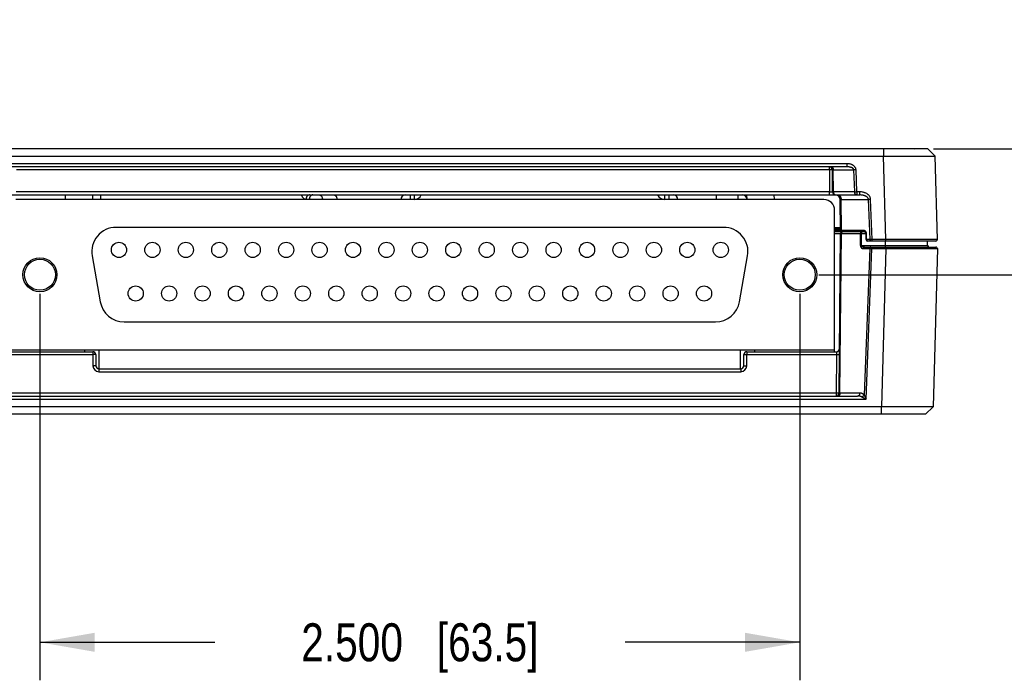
# Model space of a CAD drawing. Header units: inches. Extents: x 0 to 22, y 0 to 17.
# Tile 4 of 16: x 8.8 to 12.1, y 5.2 to 7.4. Entities that reach past the tile are written whole.
import ezdxf

# ---------------------------------------------------------------- set-up
doc = ezdxf.new("R2010")
doc.units = ezdxf.units.IN
doc.header["$LTSCALE"] = 1.21
doc.header["$MEASUREMENT"] = 0
doc.layers.get('0').update_dxf_attribs({"linetype": 'CONTINUOUS'})
doc.layers.add('DIMENSIONS', color=7, linetype='CONTINUOUS')
doc.styles.get("Standard").update_dxf_attribs({"font": 'txt', "width": 0.8})
doc.dimstyles.new('DIMSTYLE_1', dxfattribs={"dimtxt": 0.125, "dimasz": 0.18, "dimexe": 0.18, "dimexo": 0.0625, "dimgap": 0.09, "dimtad": 0, "dimtih": 1, "dimtoh": 1, "dimdec": 3, "dimzin": 4, "dimdsep": 46, "dimtxsty": 'STANDARD', "dimblk": '_FILLED', "dimblk1": '_FILLED', "dimblk2": '_FILLED', "dimcen": 0.09, "dimadec": 0, "dimazin": 0, "dimtp": 0.01, "dimtm": 0.01, "dimtfac": 1, "dimtdec": 3, "dimtofl": 0, "dimtmove": 0, "dimatfit": 3, "dimldrblk": '_FILLED', "dimfxl": 1, "dimtolj": 1, "dimtzin": 4, "dimarcsym": 0})

# ---------------------------------------------------------------- blocks, each defined once
blk = doc.blocks.new('_FILLED')
at = {"color": 0, "linetype": 'BYBLOCK'}
blk.add_solid([(0, 0), (-1, 0.174), (-1, -0.174)], dxfattribs=at)
blk = doc.blocks.new('*D1')
at = {"layer": 'DIMENSIONS', "color": 2, "linetype": 'CONTINUOUS'}
for p, q in [((8.8914, 6.5044), (8.8914, 5.2329)), ((11.3914, 6.5044), (11.3914, 5.2329)), ((8.8914, 5.3579), (9.4664, 5.3579)), ((11.3914, 5.3579), (10.8164, 5.3579))]:
    blk.add_line(p, q, dxfattribs=at)
at = {"layer": 'DIMENSIONS', "color": 2, "linetype": 'CONTINUOUS', "xscale": 0.18, "yscale": 0.18, "zscale": 0.18, "rotation": 180}
blk.add_blockref('_FILLED', (8.8914, 5.3579), dxfattribs=at)
at = {"layer": 'DIMENSIONS', "color": 2, "linetype": 'CONTINUOUS', "xscale": 0.18, "yscale": 0.18, "zscale": 0.18}
blk.add_blockref('_FILLED', (11.3914, 5.3579), dxfattribs=at)
at = {"layer": 'DIMENSIONS', "color": 2, "linetype": 'CONTINUOUS', "insert": (10.1414, 5.4204), "char_height": 0.125, "width": 1.225, "attachment_point": 2, "line_spacing_factor": 0.9}
blk.add_mtext('2.500{\\Ftxt.shx;\\W1.000000;\\H0.125000; }[63.5]', dxfattribs=at)
blk = doc.blocks.new('*D6')
at = {"layer": 'DIMENSIONS', "color": 2, "linetype": 'CONTINUOUS'}
for p, q in [((12.5942, 6.9816), (12.5942, 7.3333)), ((12.5942, 7.3333), (12.7117, 7.3333)), ((11.8319, 6.9816), (12.7192, 6.9816)), ((11.4539, 6.5669), (12.7192, 6.5669)), ((12.5942, 6.5669), (12.5942, 6.2069))]:
    blk.add_line(p, q, dxfattribs=at)
at = {"layer": 'DIMENSIONS', "color": 2, "linetype": 'CONTINUOUS', "xscale": 0.18, "yscale": 0.18, "zscale": 0.18}
for p, rotation in [((12.5942, 6.9816), 270), ((12.5942, 6.5669), 90)]:
    blk.add_blockref('_FILLED', p, dxfattribs=dict(at, rotation=rotation))
at = {"layer": 'DIMENSIONS', "color": 2, "linetype": 'CONTINUOUS', "insert": (12.7742, 7.3958), "char_height": 0.125, "width": 1.225, "attachment_point": 1, "line_spacing_factor": 0.9}
blk.add_mtext('.415{\\Ftxt.shx;\\W1.000000;\\H0.125000; }[10.53]', dxfattribs=at)

msp = doc.modelspace()

# ---------------------------------------------------------------- linework, layer by layer
at = {"color": 7, "linetype": 'CONTINUOUS'}
for p, q in [((8.4954, 6.9819), (11.8074, 6.9819)), ((11.6671, 6.9819), (11.6671, 6.9569)), ((11.6997, 6.9819), (11.7695, 6.9816)), ((11.7695, 6.9816), (11.8077, 6.9819)), ((11.8077, 6.9819), (11.8114, 6.9819)), ((11.8371, 6.9569), (11.8114, 6.9819)), ((11.8114, 6.9819), (11.8371, 6.9569)), ((8.6356, 6.9569), (11.6671, 6.9569)), ((11.6671, 6.9569), (11.7494, 6.9572)), ((11.6743, 6.683), (11.6671, 6.9569)), ((11.8442, 6.683), (11.8371, 6.9569)), ((11.8371, 6.9569), (11.8371, 6.9569)), ((11.5476, 6.9322), (8.7352, 6.9322)), ((11.5476, 6.9219), (8.7352, 6.9219)), ((11.4889, 6.912), (8.8138, 6.912)), ((11.4889, 6.912), (11.4889, 6.9219)), ((11.4982, 6.912), (11.4889, 6.912)), ((11.4889, 6.912), (11.4896, 6.8393)), ((11.4986, 6.912), (11.4982, 6.912)), ((11.4993, 6.8393), (11.4986, 6.912)), ((11.5016, 6.912), (11.4986, 6.912)), ((11.5016, 6.912), (11.5693, 6.912)), ((11.5022, 6.8393), (11.5016, 6.912)), ((11.5476, 6.9219), (11.5476, 6.9322)), ((11.5764, 6.9123), (11.5693, 6.912)), ((11.5721, 6.8393), (11.5693, 6.912)), ((11.5792, 6.8397), (11.5764, 6.9123)), ((11.4896, 6.8393), (8.8132, 6.8393)), ((11.4896, 6.8294), (11.4896, 6.8393)), ((11.4896, 6.8393), (11.4987, 6.8393)), ((11.4987, 6.8393), (11.4993, 6.8393)), ((11.4993, 6.8393), (11.5022, 6.8393)), ((11.5721, 6.8393), (11.5022, 6.8393)), ((11.5721, 6.8393), (11.5792, 6.8397)), ((11.5886, 6.8397), (11.5792, 6.8397)), ((11.5792, 6.8397), (11.5792, 6.8294)), ((11.5886, 6.8294), (11.5886, 6.8397)), ((8.6871, 6.8294), (11.5886, 6.8294)), ((11.4709, 6.8144), (8.8119, 6.8144)), ((8.975, 6.8144), (8.9754, 6.8294)), ((9.0649, 6.8144), (9.0653, 6.8294)), ((9.0911, 6.8294), (9.0907, 6.8144)), ((9.7776, 6.8148), (9.7668, 6.8148)), ((9.7776, 6.8144), (9.7776, 6.8148)), ((9.8207, 6.8145), (9.8207, 6.8144)), ((10.0791, 6.8145), (9.8207, 6.8145)), ((9.8686, 6.8145), (9.8686, 6.8144)), ((10.1091, 6.8294), (10.1091, 6.8148)), ((10.1091, 6.8148), (10.1091, 6.8144)), ((10.1233, 6.8148), (10.1091, 6.8148)), ((10.1233, 6.8148), (10.1233, 6.8294)), ((10.9463, 6.8294), (10.9463, 6.8148)), ((10.9604, 6.8148), (10.9463, 6.8148)), ((10.9604, 6.8294), (10.9604, 6.8148)), ((10.9605, 6.8144), (10.9604, 6.8148)), ((11.1878, 6.8145), (10.9904, 6.8145)), ((11.1164, 6.8294), (11.1164, 6.8144)), ((11.1878, 6.8294), (11.1878, 6.8145)), ((11.2178, 6.8148), (11.1878, 6.8145)), ((11.1878, 6.8144), (11.1878, 6.8145)), ((11.2178, 6.8144), (11.2174, 6.8294)), ((11.3078, 6.8144), (11.3074, 6.8294)), ((11.5253, 6.7129), (11.5244, 6.8145)), ((11.5274, 6.8145), (11.5244, 6.8145)), ((11.5274, 6.8145), (11.6175, 6.8145)), ((11.5283, 6.7129), (11.5274, 6.8145)), ((11.6246, 6.8149), (11.6175, 6.8145)), ((11.6226, 6.6829), (11.6175, 6.8145)), ((11.6297, 6.683), (11.6246, 6.8149)), ((11.5059, 6.3204), (11.5059, 6.7794)), ((11.1409, 6.7229), (9.1419, 6.7229)), ((11.5059, 6.7228), (11.5252, 6.7228)), ((11.5059, 6.7179), (11.5253, 6.7179)), ((11.5253, 6.713), (11.5059, 6.713)), ((11.5303, 6.7079), (11.5059, 6.7079)), ((11.5283, 6.7129), (11.5253, 6.7129)), ((11.6006, 6.7129), (11.5283, 6.7129)), ((11.5318, 6.7079), (11.5303, 6.7079)), ((11.5318, 6.7079), (11.5311, 6.7078)), ((11.6042, 6.7079), (11.5318, 6.7079)), ((11.5944, 6.7079), (11.5944, 6.703)), ((11.5059, 6.7031), (11.5253, 6.703)), ((11.5207, 6.1778), (11.5253, 6.703)), ((11.5237, 6.1778), (11.5283, 6.703)), ((11.5253, 6.703), (11.5283, 6.703)), ((11.5283, 6.703), (11.5909, 6.703)), ((11.5907, 6.6629), (11.5909, 6.703)), ((11.5943, 6.6629), (11.5944, 6.703)), ((11.5944, 6.703), (11.6093, 6.703)), ((11.6107, 6.703), (11.6093, 6.7029)), ((11.6097, 6.6828), (11.6093, 6.7029)), ((11.6112, 6.6829), (11.6097, 6.6828)), ((11.6112, 6.6829), (11.6107, 6.703)), ((11.6226, 6.6829), (11.6112, 6.6829)), ((11.8392, 6.6779), (11.6147, 6.6779)), ((11.6297, 6.683), (11.6226, 6.6829)), ((11.6743, 6.683), (11.6297, 6.683)), ((11.6297, 6.6779), (11.6297, 6.683)), ((11.6737, 6.6629), (11.6736, 6.6779)), ((11.8214, 6.6831), (11.6743, 6.683)), ((11.6743, 6.6779), (11.6743, 6.683)), ((11.8118, 6.6629), (11.8116, 6.6779)), ((11.8442, 6.683), (11.8214, 6.6831)), ((11.5943, 6.6629), (11.6737, 6.6629)), ((11.6006, 6.653), (11.6216, 6.653)), ((11.6216, 6.653), (11.6031, 6.1716)), ((11.6042, 6.6579), (11.8392, 6.6579)), ((11.6096, 6.1577), (11.6287, 6.6528)), ((11.6216, 6.653), (11.6287, 6.6528)), ((11.6287, 6.6579), (11.6287, 6.6528)), ((11.6287, 6.6528), (11.6743, 6.6528)), ((11.6743, 6.6528), (11.6607, 6.1329)), ((11.6737, 6.6629), (11.8118, 6.6629)), ((11.6738, 6.6579), (11.6738, 6.6629)), ((11.6743, 6.6579), (11.6743, 6.6528)), ((11.6743, 6.6528), (11.8442, 6.6528)), ((11.8442, 6.6528), (11.8306, 6.1329)), ((9.0631, 6.629), (9.0897, 6.478)), ((11.193, 6.478), (11.2197, 6.629)), ((9.1685, 6.4119), (11.1142, 6.4119)), ((8.7769, 6.3204), (11.5059, 6.3204)), ((9.0394, 6.3139), (9.0394, 6.3204)), ((9.0864, 6.2579), (9.0864, 6.3204)), ((11.1964, 6.2579), (11.1964, 6.3204)), ((11.2434, 6.3139), (11.2434, 6.3204)), ((11.5054, 6.3139), (11.5054, 6.3204)), ((8.7707, 6.3139), (9.065, 6.3139)), ((8.7709, 6.3041), (9.065, 6.3041)), ((9.065, 6.3139), (9.065, 6.3041)), ((9.065, 6.3041), (9.0656, 6.2677)), ((9.075, 6.3041), (9.065, 6.3041)), ((9.075, 6.3041), (9.0756, 6.2677)), ((11.2071, 6.2677), (11.2077, 6.3041)), ((11.2077, 6.3041), (11.2177, 6.3041)), ((11.2171, 6.2677), (11.2177, 6.3041)), ((11.2177, 6.3139), (11.512, 6.3139)), ((11.2177, 6.3139), (11.2177, 6.3041)), ((11.2177, 6.3041), (11.5118, 6.3041)), ((11.5118, 6.3041), (11.5107, 6.1777)), ((11.512, 6.3139), (11.5118, 6.3041)), ((11.5118, 6.3041), (11.5218, 6.3042)), ((9.0756, 6.2677), (9.0656, 6.2677)), ((9.0856, 6.2579), (9.0856, 6.2481)), ((9.0856, 6.2579), (11.1971, 6.2579)), ((11.1971, 6.2579), (11.1971, 6.2481)), ((11.2071, 6.2677), (11.2171, 6.2677)), ((9.0856, 6.2481), (11.1971, 6.2481)), ((8.6731, 6.1577), (11.6096, 6.1577)), ((8.7011, 6.1679), (11.5816, 6.1679)), ((11.5107, 6.1777), (8.772, 6.1777)), ((11.5207, 6.1778), (11.5107, 6.1777)), ((11.5107, 6.1777), (11.5107, 6.1679)), ((11.5237, 6.1778), (11.5207, 6.1778)), ((11.5887, 6.1778), (11.5237, 6.1778)), ((11.6607, 6.1329), (8.6421, 6.1329)), ((11.6607, 6.1079), (11.6607, 6.1329)), ((11.805, 6.1079), (11.8306, 6.1329)), ((11.8306, 6.1329), (11.8306, 6.1329)), ((11.805, 6.1079), (8.4978, 6.1079))]:
    msp.add_line(p, q, dxfattribs=at)
msp.add_lwpolyline([(11.6042, 6.7079), (11.605, 6.7078), (11.6059, 6.7076), (11.6065, 6.7073), (11.6071, 6.707), (11.6076, 6.7066), (11.608, 6.7062), (11.6083, 6.7058), (11.6086, 6.7053), (11.6088, 6.7049), (11.609, 6.7044), (11.6092, 6.7039), (11.6092, 6.7034), (11.6093, 6.7029)], dxfattribs=at)
for centre, radius in [((9.1514, 6.6487), 0.025), ((9.2614, 6.6487), 0.025), ((9.3714, 6.6487), 0.025), ((9.4814, 6.6487), 0.025), ((9.5914, 6.6487), 0.025), ((9.7014, 6.6487), 0.025), ((9.8114, 6.6487), 0.025), ((9.9214, 6.6487), 0.025), ((10.0314, 6.6487), 0.025), ((10.1414, 6.6487), 0.025), ((10.2514, 6.6487), 0.025), ((10.3614, 6.6487), 0.025), ((10.4714, 6.6487), 0.025), ((10.5814, 6.6487), 0.025), ((10.6914, 6.6487), 0.025), ((10.8014, 6.6487), 0.025), ((10.9114, 6.6487), 0.025), ((11.0214, 6.6487), 0.025), ((11.1314, 6.6487), 0.025), ((8.8914, 6.5669), 0.056), ((8.8914, 6.5669), 0.051), ((11.3914, 6.5669), 0.056), ((11.3914, 6.5669), 0.051), ((9.2064, 6.5054), 0.025), ((9.3164, 6.5054), 0.025), ((9.4264, 6.5054), 0.025), ((9.5364, 6.5054), 0.025), ((9.6464, 6.5054), 0.025), ((9.7564, 6.5054), 0.025), ((9.8664, 6.5054), 0.025), ((9.9764, 6.5054), 0.025), ((10.0864, 6.5054), 0.025), ((10.1964, 6.5054), 0.025), ((10.3064, 6.5054), 0.025), ((10.4164, 6.5054), 0.025), ((10.5264, 6.5054), 0.025), ((10.6364, 6.5054), 0.025), ((10.7464, 6.5054), 0.025), ((10.8564, 6.5054), 0.025), ((10.9664, 6.5054), 0.025), ((11.0764, 6.5054), 0.025)]:
    msp.add_circle(centre, radius, dxfattribs=at)
for centre, radius, start, end in [((11.4886, 6.9119), 0.01, 0.5, 90.0018), ((11.5093, 6.8394), 0.01, 180.5, 270), ((10.0941, 6.8144), 0.015, 90, 179.5), ((10.1233, 6.8398), 0.025, 270.0015, 335.3916), ((10.9463, 6.8398), 0.025, 204.608, 269.9992), ((10.9754, 6.8144), 0.015, 0.5, 90), ((11.2028, 6.8144), 0.015, 1.5, 89.999), ((11.4709, 6.7794), 0.035, 0, 90), ((11.5094, 6.8144), 0.015, 0.5, 88.1659), ((9.1419, 6.6429), 0.08, 90, 190), ((11.1409, 6.6429), 0.08, 350, 90), ((11.5303, 6.7129), 0.005, 180.5, 270), ((11.5303, 6.7029), 0.005, 90, 179.5), ((11.5927, 6.2713), 0.4317, 89.7654, 90.2346), ((11.6147, 6.6829), 0.005, 181.207, 270), ((11.8392, 6.6829), 0.005, 270, 1.5), ((11.5925, 6.2306), 0.4322, 89.7657, 90.2343), ((11.8168, 6.6629), 0.005, 180.5001, 270.0161), ((11.8392, 6.6529), 0.005, 358.5006, 89.9787), ((9.1685, 6.4919), 0.08, 190, 270), ((11.1142, 6.4919), 0.08, 270, 350), ((11.512, 6.3239), 0.01, 270, 359.5021), ((9.065, 6.3039), 0.01, 1, 90), ((11.2177, 6.3039), 0.01, 90, 179), ((9.0856, 6.2681), 0.02, 181.0056, 269.9944), ((9.0856, 6.2679), 0.01, 181.0021, 270.0032), ((11.1971, 6.2681), 0.02, 270.0059, 358.9941), ((11.1971, 6.2679), 0.01, 269.9961, 358.9966), ((11.5107, 6.1779), 0.01, 270, 359.5), ((12.3248, 7.5363), 1.5531, 242.0162, 242.5836), ((14.5418, 7.5421), 3.2426, 205.0023, 205.2746)]:
    msp.add_arc(centre, radius, start, end, dxfattribs=at)
for points, knots in [([(11.7494, 6.9572), (11.7527, 6.9572), (11.759, 6.9572), (11.7682, 6.9572), (11.777, 6.9572), (11.7853, 6.9572), (11.7931, 6.9572), (11.8004, 6.9572), (11.807, 6.9572), (11.8122, 6.9572), (11.816, 6.9572), (11.8187, 6.9572), (11.8211, 6.9571), (11.8234, 6.9571), (11.8255, 6.9571), (11.8275, 6.9571), (11.8292, 6.9571), (11.8308, 6.9571), (11.8322, 6.9571), (11.8333, 6.957), (11.8341, 6.957), (11.8346, 6.957), (11.835, 6.957), (11.8354, 6.957), (11.8358, 6.957), (11.8361, 6.957), (11.8364, 6.957), (11.8366, 6.957), (11.8367, 6.957), (11.8368, 6.957), (11.8369, 6.957), (11.8369, 6.957), (11.837, 6.9569), (11.837, 6.9569), (11.837, 6.9569), (11.8371, 6.9569), (11.8371, 6.9569), (11.8371, 6.9569)], [0, 0, 0, 0, 0.110266, 0.215925, 0.316515, 0.411594, 0.500743, 0.583573, 0.65972, 0.72885, 0.760687, 0.790658, 0.818732, 0.844876, 0.869064, 0.891267, 0.911463, 0.929627, 0.94574, 0.959785, 0.966026, 0.971746, 0.97694, 0.981609, 0.985751, 0.989366, 0.992453, 0.995013, 0.996095, 0.997045, 0.997864, 0.998551, 0.999107, 0.999533, 0.999828, 0.999929, 1, 1, 1, 1]), ([(11.4945, 6.9219), (11.4947, 6.9219), (11.4952, 6.9219), (11.4959, 6.9217), (11.4966, 6.9215), (11.4972, 6.9212), (11.4978, 6.9208), (11.4986, 6.9201), (11.4995, 6.919), (11.5004, 6.9175), (11.5011, 6.9158), (11.5015, 6.9139), (11.5016, 6.9126), (11.5016, 6.912)], [0, 0, 0, 0, 0.051524, 0.103556, 0.156508, 0.210793, 0.266729, 0.324546, 0.446153, 0.57592, 0.712826, 0.854991, 1, 1, 1, 1]), ([(11.5764, 6.9123), (11.5763, 6.9131), (11.5762, 6.9143), (11.5758, 6.9159), (11.5753, 6.9174), (11.5744, 6.9192), (11.5731, 6.9212), (11.5716, 6.9231), (11.5698, 6.9247), (11.5679, 6.9262), (11.5659, 6.9275), (11.5638, 6.9286), (11.5609, 6.9299), (11.5571, 6.9311), (11.5523, 6.932), (11.5491, 6.9322), (11.5476, 6.9322)], [0, 0, 0, 0, 0.062465, 0.093725, 0.124982, 0.187465, 0.249957, 0.312458, 0.374966, 0.437477, 0.499994, 0.562514, 0.625035, 0.750013, 0.875003, 1, 1, 1, 1]), ([(11.5693, 6.912), (11.5693, 6.9123), (11.5692, 6.9128), (11.5689, 6.9136), (11.5685, 6.9144), (11.5679, 6.9153), (11.5672, 6.9161), (11.5664, 6.9168), (11.5657, 6.9173), (11.5651, 6.9177), (11.5642, 6.9183), (11.563, 6.9189), (11.5615, 6.9195), (11.56, 6.92), (11.5585, 6.9205), (11.5565, 6.921), (11.5539, 6.9215), (11.5507, 6.9218), (11.5486, 6.9219), (11.5476, 6.9219)], [0, 0, 0, 0, 0.032533, 0.06489, 0.097034, 0.128984, 0.192314, 0.223816, 0.255217, 0.28654, 0.317796, 0.380146, 0.44235, 0.504453, 0.566485, 0.628468, 0.752322, 0.876144, 1, 1, 1, 1]), ([(11.5022, 6.8393), (11.5022, 6.8387), (11.5023, 6.8374), (11.5027, 6.8355), (11.5034, 6.8338), (11.5042, 6.8323), (11.5051, 6.8313), (11.5059, 6.8306), (11.5066, 6.8302), (11.5072, 6.8298), (11.5079, 6.8296), (11.5086, 6.8294), (11.5091, 6.8294), (11.5093, 6.8294)], [0, 0, 0, 0, 0.145008, 0.287172, 0.424079, 0.553847, 0.675453, 0.73327, 0.789207, 0.843491, 0.896444, 0.948476, 1, 1, 1, 1]), ([(11.5792, 6.8294), (11.5789, 6.8294), (11.5785, 6.8294), (11.5778, 6.8296), (11.5771, 6.8298), (11.5764, 6.8302), (11.5758, 6.8306), (11.575, 6.8313), (11.5741, 6.8323), (11.5732, 6.8338), (11.5726, 6.8355), (11.5722, 6.8374), (11.5721, 6.8387), (11.5721, 6.8393)], [0, 0, 0, 0, 0.051524, 0.103556, 0.156508, 0.210793, 0.266729, 0.324546, 0.446153, 0.57592, 0.712826, 0.854991, 1, 1, 1, 1]), ([(11.6246, 6.8149), (11.6246, 6.8159), (11.6243, 6.8179), (11.6235, 6.8208), (11.6222, 6.8235), (11.6206, 6.826), (11.6186, 6.8283), (11.6165, 6.8304), (11.6141, 6.8322), (11.6107, 6.8344), (11.6071, 6.8361), (11.6034, 6.8374), (11.5995, 6.8385), (11.5946, 6.8394), (11.5906, 6.8397), (11.5886, 6.8397)], [0, 0, 0, 0, 0.062467, 0.124939, 0.187425, 0.249921, 0.312425, 0.374937, 0.437454, 0.499975, 0.624935, 0.687464, 0.749993, 0.874992, 1, 1, 1, 1]), ([(9.7668, 6.8148), (9.7664, 6.8148), (9.7657, 6.8148), (9.7645, 6.815), (9.7634, 6.8154), (9.7623, 6.8158), (9.7612, 6.8164), (9.7602, 6.8171), (9.7592, 6.8179), (9.7579, 6.8191), (9.7567, 6.8205), (9.7556, 6.8221), (9.7548, 6.8234), (9.7542, 6.8248), (9.7533, 6.8268), (9.7528, 6.8283), (9.7525, 6.8294)], [0, 0, 0, 0, 0.052279, 0.104836, 0.158014, 0.212154, 0.267562, 0.324506, 0.383199, 0.443786, 0.570918, 0.637631, 0.706397, 0.777139, 0.849746, 1, 1, 1, 1]), ([(9.7783, 6.8294), (9.7779, 6.8294), (9.7772, 6.8294), (9.7761, 6.8292), (9.775, 6.8288), (9.774, 6.8283), (9.773, 6.8277), (9.7717, 6.8267), (9.7702, 6.8252), (9.769, 6.8233), (9.7683, 6.8217), (9.7676, 6.82), (9.767, 6.8177), (9.7669, 6.8158), (9.7668, 6.8148)], [0, 0, 0, 0, 0.054164, 0.108695, 0.163896, 0.220077, 0.27748, 0.336288, 0.458403, 0.58682, 0.65327, 0.720982, 0.859285, 1, 1, 1, 1]), ([(9.7891, 6.8294), (9.7887, 6.8294), (9.788, 6.8294), (9.7869, 6.8292), (9.7858, 6.8288), (9.7847, 6.8283), (9.7837, 6.8277), (9.7824, 6.8267), (9.781, 6.8252), (9.7798, 6.8233), (9.779, 6.8217), (9.7784, 6.82), (9.7778, 6.8177), (9.7776, 6.8158), (9.7776, 6.8148)], [0, 0, 0, 0, 0.054164, 0.108695, 0.163896, 0.220077, 0.27748, 0.336288, 0.458403, 0.58682, 0.65327, 0.720982, 0.859285, 1, 1, 1, 1]), ([(9.8207, 6.8145), (9.8191, 6.8146), (9.8157, 6.8146), (9.8083, 6.8147), (9.8005, 6.8148), (9.7927, 6.8148), (9.7872, 6.8148), (9.7822, 6.8148), (9.7791, 6.8148), (9.7776, 6.8148)], [0, 0, 0, 0, 0.112357, 0.239011, 0.514449, 0.652131, 0.782364, 0.899897, 1, 1, 1, 1]), ([(9.8107, 6.8294), (9.811, 6.8294), (9.8117, 6.8294), (9.8126, 6.8291), (9.8136, 6.8288), (9.8145, 6.8283), (9.8154, 6.8277), (9.8166, 6.8266), (9.8176, 6.8254), (9.8184, 6.824), (9.8192, 6.8224), (9.82, 6.8202), (9.8206, 6.8174), (9.8207, 6.8155), (9.8207, 6.8145)], [0, 0, 0, 0, 0.049889, 0.100361, 0.151919, 0.205033, 0.260063, 0.317263, 0.438534, 0.50276, 0.569198, 0.707801, 0.85231, 1, 1, 1, 1]), ([(9.8585, 6.8294), (9.8588, 6.8294), (9.8595, 6.8294), (9.8605, 6.8291), (9.8614, 6.8288), (9.8623, 6.8283), (9.8632, 6.8277), (9.8644, 6.8266), (9.8654, 6.8254), (9.8663, 6.824), (9.8671, 6.8224), (9.8678, 6.8202), (9.8684, 6.8174), (9.8686, 6.8155), (9.8686, 6.8145)], [0, 0, 0, 0, 0.049888, 0.100361, 0.151919, 0.205033, 0.260063, 0.317263, 0.438534, 0.50276, 0.569198, 0.707801, 0.85231, 1, 1, 1, 1]), ([(10.1091, 6.8148), (10.1071, 6.8148), (10.1042, 6.8148), (10.1004, 6.8148), (10.0976, 6.8148), (10.095, 6.8148), (10.0925, 6.8148), (10.0901, 6.8148), (10.088, 6.8148), (10.0863, 6.8148), (10.085, 6.8148), (10.0842, 6.8147), (10.0834, 6.8147), (10.0827, 6.8147), (10.082, 6.8147), (10.0814, 6.8147), (10.0809, 6.8147), (10.0804, 6.8147), (10.08, 6.8146), (10.0797, 6.8146), (10.0795, 6.8146), (10.0794, 6.8146), (10.0793, 6.8146), (10.0793, 6.8146), (10.0792, 6.8146), (10.0792, 6.8146), (10.0791, 6.8146), (10.0791, 6.8146), (10.0791, 6.8146), (10.0791, 6.8146), (10.0791, 6.8145), (10.0791, 6.8145)], [0, 0, 0, 0, 0.19503, 0.290186, 0.382549, 0.471226, 0.555363, 0.634151, 0.706832, 0.772708, 0.802893, 0.831145, 0.857394, 0.88158, 0.903643, 0.923531, 0.941196, 0.956596, 0.969695, 0.980461, 0.984963, 0.988873, 0.992192, 0.994917, 0.997048, 0.997891, 0.998588, 0.999139, 0.999548, 0.999824, 1, 1, 1, 1]), ([(10.9904, 6.8145), (10.9904, 6.8145), (10.9904, 6.8146), (10.9904, 6.8146), (10.9904, 6.8146), (10.9904, 6.8146), (10.9904, 6.8146), (10.9903, 6.8146), (10.9903, 6.8146), (10.9902, 6.8146), (10.9901, 6.8146), (10.99, 6.8146), (10.9898, 6.8146), (10.9895, 6.8146), (10.9891, 6.8147), (10.9887, 6.8147), (10.9881, 6.8147), (10.9875, 6.8147), (10.9869, 6.8147), (10.9861, 6.8147), (10.9854, 6.8147), (10.9845, 6.8148), (10.9833, 6.8148), (10.9816, 6.8148), (10.9794, 6.8148), (10.9771, 6.8148), (10.9745, 6.8148), (10.9719, 6.8148), (10.9691, 6.8148), (10.9653, 6.8148), (10.9624, 6.8148), (10.9604, 6.8148)], [0, 0, 0, 0, 0.000176, 0.000452, 0.000861, 0.001412, 0.002109, 0.002952, 0.005083, 0.007808, 0.011127, 0.015037, 0.019539, 0.030305, 0.043404, 0.058804, 0.076469, 0.096357, 0.11842, 0.142606, 0.168855, 0.197107, 0.227292, 0.293168, 0.365849, 0.444637, 0.528774, 0.617451, 0.709814, 0.80497, 1, 1, 1, 1]), ([(11.5168, 6.8294), (11.5171, 6.8294), (11.5178, 6.8294), (11.5188, 6.8291), (11.5198, 6.8288), (11.5208, 6.8283), (11.5218, 6.8277), (11.5226, 6.8269), (11.5235, 6.826), (11.5245, 6.8247), (11.5256, 6.8228), (11.5266, 6.8202), (11.5272, 6.8174), (11.5274, 6.8155), (11.5274, 6.8145)], [0, 0, 0, 0, 0.05152, 0.10354, 0.156484, 0.210762, 0.26669, 0.324498, 0.384328, 0.446235, 0.575983, 0.712868, 0.855013, 1, 1, 1, 1]), ([(11.6175, 6.8145), (11.6175, 6.8149), (11.6174, 6.8157), (11.6171, 6.8167), (11.6167, 6.8178), (11.6162, 6.8188), (11.6155, 6.8197), (11.6146, 6.8208), (11.6133, 6.8221), (11.6115, 6.8234), (11.6097, 6.8246), (11.6077, 6.8256), (11.6057, 6.8264), (11.6036, 6.8272), (11.6016, 6.8278), (11.5994, 6.8283), (11.5966, 6.8288), (11.593, 6.8293), (11.5901, 6.8294), (11.5886, 6.8294)], [0, 0, 0, 0, 0.031968, 0.063863, 0.095657, 0.127358, 0.15896, 0.190481, 0.253271, 0.315855, 0.378292, 0.440623, 0.502881, 0.565083, 0.627249, 0.689391, 0.751518, 0.875745, 1, 1, 1, 1]), ([(11.5318, 6.7079), (11.5316, 6.7079), (11.5311, 6.708), (11.5304, 6.7083), (11.5298, 6.7087), (11.5293, 6.7094), (11.5288, 6.7101), (11.5285, 6.711), (11.5283, 6.7119), (11.5283, 6.7125), (11.5283, 6.7129)], [0, 0, 0, 0, 0.103377, 0.21047, 0.324113, 0.445797, 0.575648, 0.712641, 0.854902, 1, 1, 1, 1]), ([(11.5311, 6.7078), (11.5309, 6.7078), (11.5305, 6.7076), (11.53, 6.7072), (11.5295, 6.7067), (11.529, 6.7061), (11.5287, 6.7054), (11.5284, 6.7046), (11.5283, 6.7038), (11.5283, 6.7032), (11.5283, 6.703)], [0, 0, 0, 0, 0.104196, 0.213749, 0.329981, 0.45328, 0.583234, 0.718756, 0.858319, 1, 1, 1, 1]), ([(11.5944, 6.7079), (11.5942, 6.7079), (11.5937, 6.7078), (11.593, 6.7076), (11.5924, 6.7071), (11.5919, 6.7065), (11.5915, 6.7057), (11.5911, 6.7049), (11.5909, 6.7039), (11.5909, 6.7033), (11.5909, 6.703)], [0, 0, 0, 0, 0.103377, 0.21047, 0.324116, 0.445803, 0.575654, 0.712646, 0.854904, 1, 1, 1, 1]), ([(11.6107, 6.703), (11.6107, 6.7034), (11.6107, 6.7041), (11.6104, 6.7053), (11.6101, 6.7064), (11.6096, 6.7074), (11.6091, 6.7083), (11.6083, 6.7094), (11.6072, 6.7105), (11.6056, 6.7116), (11.604, 6.7123), (11.6023, 6.7128), (11.6012, 6.7129), (11.6006, 6.7129)], [0, 0, 0, 0, 0.075812, 0.150549, 0.22343, 0.294011, 0.362128, 0.427828, 0.552566, 0.670272, 0.782911, 0.892285, 1, 1, 1, 1]), ([(11.6042, 6.7079), (11.6039, 6.7079), (11.6035, 6.708), (11.6028, 6.7083), (11.6022, 6.7087), (11.6016, 6.7094), (11.6012, 6.7101), (11.6009, 6.711), (11.6007, 6.7119), (11.6006, 6.7125), (11.6006, 6.7129)], [0, 0, 0, 0, 0.103377, 0.21047, 0.324113, 0.445798, 0.575648, 0.712641, 0.854903, 1, 1, 1, 1]), ([(11.6147, 6.6779), (11.6146, 6.6779), (11.6144, 6.6779), (11.614, 6.678), (11.6137, 6.6781), (11.6132, 6.6783), (11.6127, 6.6787), (11.6122, 6.6794), (11.6117, 6.6801), (11.6114, 6.681), (11.6112, 6.6819), (11.6112, 6.6825), (11.6112, 6.6829)], [0, 0, 0, 0, 0.051538, 0.103603, 0.15659, 0.210902, 0.324537, 0.446195, 0.575982, 0.712875, 0.855012, 1, 1, 1, 1]), ([(11.6261, 6.6779), (11.6259, 6.6779), (11.6254, 6.678), (11.6248, 6.6783), (11.6242, 6.6787), (11.6236, 6.6794), (11.6232, 6.6801), (11.6229, 6.681), (11.6227, 6.6819), (11.6226, 6.6825), (11.6226, 6.6829)], [0, 0, 0, 0, 0.103377, 0.21047, 0.324113, 0.445797, 0.575648, 0.712641, 0.854902, 1, 1, 1, 1]), ([(11.5907, 6.6629), (11.5907, 6.6621), (11.5909, 6.6609), (11.5913, 6.6595), (11.5919, 6.6581), (11.5928, 6.6567), (11.5939, 6.6555), (11.5949, 6.6547), (11.5957, 6.6542), (11.5965, 6.6538), (11.5976, 6.6534), (11.5989, 6.6531), (11.6001, 6.653), (11.6006, 6.653)], [0, 0, 0, 0, 0.150701, 0.223755, 0.294448, 0.428093, 0.552632, 0.612169, 0.6702, 0.726981, 0.782757, 0.892101, 1, 1, 1, 1]), ([(11.5943, 6.6629), (11.5943, 6.6627), (11.5943, 6.6625), (11.5944, 6.6621), (11.5945, 6.6617), (11.5948, 6.6612), (11.5952, 6.6607), (11.5958, 6.6602), (11.5964, 6.6598), (11.597, 6.6594), (11.5977, 6.6591), (11.5986, 6.6587), (11.5998, 6.6584), (11.6012, 6.6581), (11.6027, 6.6579), (11.6037, 6.6579), (11.6042, 6.6579)], [0, 0, 0, 0, 0.03402, 0.067832, 0.101272, 0.134305, 0.19917, 0.262875, 0.325768, 0.38809, 0.450004, 0.511625, 0.634228, 0.756346, 0.878216, 1, 1, 1, 1]), ([(11.6042, 6.6579), (11.6039, 6.6579), (11.6034, 6.6578), (11.6028, 6.6576), (11.6022, 6.6571), (11.6016, 6.6565), (11.6012, 6.6557), (11.6009, 6.6549), (11.6007, 6.6539), (11.6006, 6.6533), (11.6006, 6.653)], [0, 0, 0, 0, 0.103377, 0.21047, 0.324113, 0.445798, 0.575648, 0.712641, 0.854903, 1, 1, 1, 1]), ([(11.6252, 6.6579), (11.6249, 6.6579), (11.6245, 6.6578), (11.6238, 6.6576), (11.6232, 6.6571), (11.6226, 6.6565), (11.6222, 6.6557), (11.6219, 6.6549), (11.6217, 6.6539), (11.6216, 6.6533), (11.6216, 6.653)], [0, 0, 0, 0, 0.103377, 0.21047, 0.324113, 0.445797, 0.575648, 0.712641, 0.854902, 1, 1, 1, 1]), ([(11.5237, 6.1778), (11.5237, 6.1772), (11.5236, 6.1759), (11.5232, 6.174), (11.5225, 6.1723), (11.5216, 6.1708), (11.5207, 6.1698), (11.5199, 6.1691), (11.5193, 6.1687), (11.5187, 6.1683), (11.518, 6.1681), (11.5173, 6.1679), (11.5168, 6.1679), (11.5166, 6.1679)], [0, 0, 0, 0, 0.145009, 0.287174, 0.42408, 0.553847, 0.675454, 0.733271, 0.789207, 0.843492, 0.896444, 0.948476, 1, 1, 1, 1]), ([(11.5887, 6.1778), (11.5887, 6.1772), (11.5886, 6.1759), (11.5882, 6.174), (11.5875, 6.1723), (11.5866, 6.1708), (11.5857, 6.1698), (11.5849, 6.1691), (11.5843, 6.1687), (11.5836, 6.1683), (11.583, 6.1681), (11.5823, 6.1679), (11.5818, 6.1679), (11.5816, 6.1679)], [0, 0, 0, 0, 0.145009, 0.287174, 0.42408, 0.553847, 0.675454, 0.733271, 0.789207, 0.843492, 0.896444, 0.948476, 1, 1, 1, 1]), ([(11.596, 6.1648), (11.5955, 6.1651), (11.5943, 6.1656), (11.5926, 6.1663), (11.5908, 6.1668), (11.5884, 6.1674), (11.5853, 6.1678), (11.5828, 6.1679), (11.5816, 6.1679)], [0, 0, 0, 0, 0.126449, 0.252184, 0.377406, 0.502263, 0.751295, 1, 1, 1, 1]), ([(11.6031, 6.1716), (11.6026, 6.1721), (11.6018, 6.1729), (11.6007, 6.1738), (11.5998, 6.1744), (11.5989, 6.175), (11.5978, 6.1756), (11.5963, 6.1764), (11.5944, 6.177), (11.5925, 6.1775), (11.5906, 6.1778), (11.5893, 6.1778), (11.5887, 6.1778)], [0, 0, 0, 0, 0.135714, 0.201844, 0.26693, 0.33109, 0.394421, 0.518888, 0.64105, 0.76156, 0.881034, 1, 1, 1, 1]), ([(11.6031, 6.1716), (11.6029, 6.1713), (11.6025, 6.1706), (11.6018, 6.1696), (11.601, 6.1686), (11.6001, 6.1677), (11.5991, 6.1668), (11.5981, 6.1661), (11.5971, 6.1654), (11.5964, 6.165), (11.596, 6.1648)], [0, 0, 0, 0, 0.119394, 0.243074, 0.369763, 0.498116, 0.626714, 0.754132, 0.879, 1, 1, 1, 1]), ([(11.8306, 6.1329), (11.8306, 6.1329), (11.8306, 6.1329), (11.8306, 6.1329), (11.8306, 6.1329), (11.8305, 6.1329), (11.8305, 6.1329), (11.8304, 6.1329), (11.8302, 6.1328), (11.8301, 6.1328), (11.8299, 6.1328), (11.8297, 6.1328), (11.8295, 6.1328), (11.8291, 6.1328), (11.8286, 6.1328), (11.8279, 6.1328), (11.8272, 6.1328), (11.8263, 6.1328), (11.8253, 6.1328), (11.8242, 6.1328), (11.823, 6.1327), (11.8218, 6.1327), (11.8199, 6.1327), (11.8173, 6.1327), (11.8139, 6.1327), (11.8101, 6.1327), (11.806, 6.1327), (11.8015, 6.1326), (11.7967, 6.1326), (11.7916, 6.1326), (11.7862, 6.1326), (11.7783, 6.1326), (11.7701, 6.1326), (11.7615, 6.1326), (11.7547, 6.1326), (11.7477, 6.1327), (11.7405, 6.1327), (11.733, 6.1327), (11.7254, 6.1327), (11.7177, 6.1327), (11.7098, 6.1327), (11.7018, 6.1328), (11.6937, 6.1328), (11.6855, 6.1328), (11.6786, 6.1328), (11.6731, 6.1328), (11.6676, 6.1329), (11.6634, 6.1329), (11.6607, 6.1329)], [0, 0, 0, 0, 0.000064, 0.000162, 0.000295, 0.000465, 0.000915, 0.001512, 0.002258, 0.003151, 0.004192, 0.005382, 0.00672, 0.008207, 0.011623, 0.015631, 0.020228, 0.02541, 0.031175, 0.03752, 0.04444, 0.051931, 0.05999, 0.077788, 0.097792, 0.119952, 0.144218, 0.17053, 0.198827, 0.22904, 0.261097, 0.294921, 0.367545, 0.40617, 0.446216, 0.487587, 0.530183, 0.573902, 0.618641, 0.664291, 0.710744, 0.757889, 0.805614, 0.853802, 0.90234, 0.926704, 0.951114, 1, 1, 1, 1])]:
    msp.add_open_spline(points, degree=3, knots=knots, dxfattribs=at)

# ---------------------------------------------------------------- dimensions: what is measured, and where the dimension line sits
at = {"layer": 'DIMENSIONS', "color": 2, "linetype": 'CONTINUOUS'}
dim = msp.add_linear_dim(base=(12.5942, 6.9816), p1=(11.4539, 6.5669), p2=(11.8319, 6.9816), angle=90, dimstyle='DIMSTYLE_1', dxfattribs=at)
dim.commit()
dim.dimension.update_dxf_attribs({"geometry": '*D6', "text_midpoint": (13.3867, 7.3333), "dimtype": 160})
dim = msp.add_linear_dim(base=(11.3914, 5.3579), p1=(8.8914, 6.5044), p2=(11.3914, 6.5044), dimstyle='DIMSTYLE_1', dxfattribs=at)
dim.commit()
dim.dimension.update_dxf_attribs({"geometry": '*D1', "text_midpoint": (9.9914, 5.3579), "dimtype": 160})

doc.saveas('drawing.dxf')
